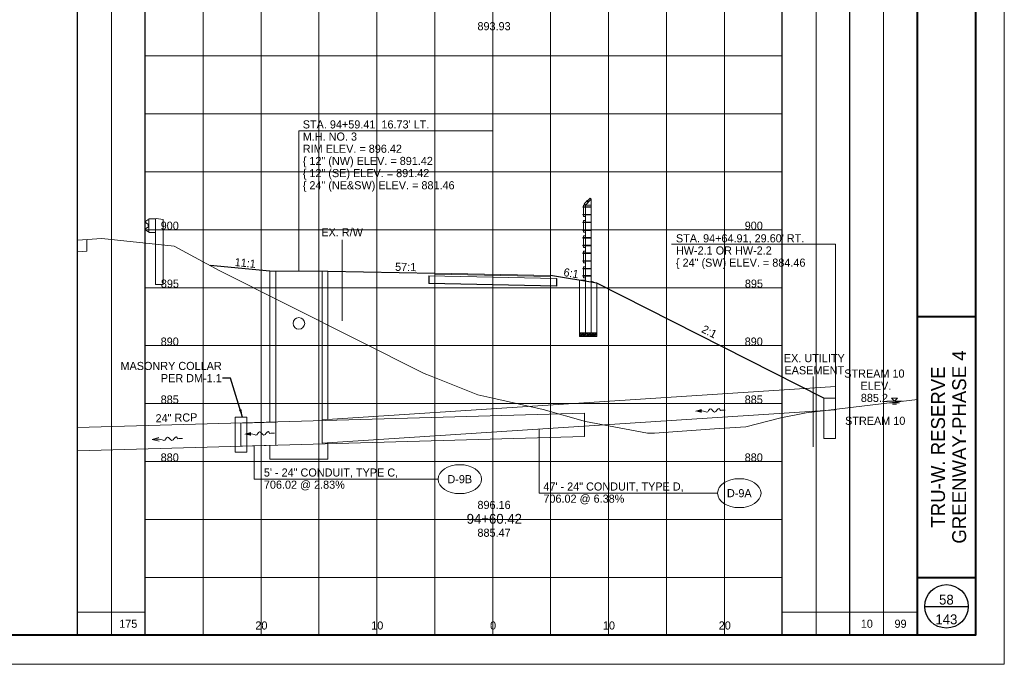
# Paper-space layout 'Layout1' of a CAD drawing. Header units: feet. Extents: x -1005 to 2379, y -670 to 6548.
# Tile 24 of 68: x 75 to 160, y 2182 to 2238. Entities that reach past the tile are written whole.
import ezdxf
from ezdxf.enums import TextEntityAlignment as Align

# ---------------------------------------------------------------- set-up
doc = ezdxf.new("R2010")
doc.units = ezdxf.units.FT
doc.header["$LTSCALE"] = 5
doc.header["$MEASUREMENT"] = 0
for name, pattern in [('DGN Style 2', [150.837143, 90.502286, -60.334857]), ('DGN Style 3', [211.172, 150.837143, -60.334857]), ('DGN Style 5', [105.586, 45.251143, -60.334857]), ('esmtuex', [4.65, 0.8, -0.275, -0.275, 0.8, -0.3, 0.8, -0.3, 0.8, -0.3]), ('fencepr', [1, 0.925, 0.075]), ('rowex', [4.85, 0.8, -0.375, -0.375, 0.8, -0.3, 0.8, -0.3, 0.8, -0.3])]:
    doc.linetypes.add(name, pattern=pattern)
for name, color, linetype, lineweight in [('DR_P_Flow_Arrow', 151, 'Continuous', 13), ('DR_P_Storm_Sewer', 151, 'Continuous', 13), ('DR_P_Text', 7, 'Continuous', 13), ('DR_X_Flow_Arrow', 151, 'Continuous', 0), ('DR_X_Storm_Sewer', 151, 'DGN Style 5', 0), ('DR_X_Text', 7, 'Continuous', 0), ('PV_P_Text', 7, 'Continuous', 13), ('PV_X_EOP', 7, 'DGN Style 3', 0), ('RD_P_Cells', 7, 'Continuous', 0), ('RD_P_Fence', 230, 'fencepr', 13), ('RD_X_Cells', 7, 'Continuous', 0), ('RW_X_Esmt_U', 6, 'esmtuex', 30), ('RW_X_Fee_RW', 6, 'rowex', 30), ('SG_P_Foundation', 61, 'Continuous', 13), ('SH_Border', 7, 'Continuous', 40), ('SH_Data', 7, 'Continuous', 0), ('SH_Major_Grid_Line', 254, 'Continuous', 13), ('SH_Text', 7, 'Continuous', 13), ('TX_P_20', 7, 'Continuous', 13), ('TX_P_5', 7, 'Continuous', 13), ('TX_X_5', 7, 'Continuous', 0), ('XS_P_Finished_Grade', 3, 'Continuous', 30), ('XS_P_Pavt_Surface', 251, 'Continuous', 13), ('XS_P_Subgrade', 4, 'Continuous', 30), ('XS_X_Ground_Line', 3, 'DGN Style 2', 13)]:
    doc.layers.add(name, color=color, linetype=linetype, lineweight=lineweight)
doc.layers.add('SH_Cut_Line', color=7, linetype='DGN Style 3', lineweight=0, plot=False)
doc.layers.add('XS_P_Pavt_Layers', color=251, linetype='Continuous', lineweight=0, transparency=0.5)
doc.styles.add('Slanted-Normal LS 0.50', font='font31.shx', dxfattribs={"height": 0.14})
doc.styles.add('Slanted-Sub Title', font='font31.shx', dxfattribs={"height": 0.17})
doc.styles.add('Style-font30', font='font30.shx')
doc.styles.add('Style-font31', font='font31.shx')
doc.dimstyles.get("Standard").update_dxf_attribs({"dimtxt": 0.18, "dimasz": 0.18, "dimexe": 0.18, "dimexo": 0.0625, "dimgap": 0.09, "dimtad": 0, "dimtih": 1, "dimtoh": 1, "dimdec": 4, "dimzin": 0, "dimdsep": 46, "dimtxsty": 'Standard', "dimcen": 0.09, "dimadec": 0, "dimazin": 0, "dimtfac": 1, "dimtdec": 4, "dimtofl": 0, "dimtmove": 0, "dimatfit": 3, "dimfxl": 1, "dimtolj": 1, "dimtzin": 0, "dimarcsym": 0})

# ---------------------------------------------------------------- blocks, each defined once
blk = doc.blocks.new('GRLT')
at = {"layer": 'RD_X_Cells', "linetype": 'DGN Style 3'}
for p, q in [((-1.506, 2.21), (-1.557, 2.188)), ((-1.557, -0.157), (-1.557, 2.188)), ((-0.971, 2.292), (-1.506, 2.21)), ((-0.89, 2.25), (-0.971, 2.292)), ((-0.307, 2.25), (-0.89, 2.25)), ((-0.89, -0.157), (-0.89, 2.25)), ((-0.307, 1.084), (-0.307, 2.25)), ((-0.307, 1.083), (-0.89, 1.083)), ((-1.557, -3.417), (-1.557, -0.157)), ((-0.89, -3.417), (-0.89, -0.157)), ((-0.89, -3.417), (-1.557, -3.417))]:
    blk.add_line(p, q, dxfattribs=at)
at = {"layer": 'RD_X_Cells', "linetype": 'DGN Style 3', "flags": 128}
blk.add_lwpolyline([(-0.307, 1.155), (-0.22, 1.172), (-0.059, 1.285), (-0.059, 1.285, 0.51949), (-0.059, 1.413), (-0.059, 1.414), (-0.264, 1.555), (-0.263, 1.556, -0.244874), (-0.296, 1.62), (-0.297, 1.62), (-0.297, 1.667), (-0.297, 1.714), (-0.296, 1.713, -0.244874), (-0.263, 1.777), (-0.264, 1.777), (-0.059, 1.92), (-0.059, 1.92, 0.51949), (-0.059, 2.048), (-0.059, 2.049), (-0.22, 2.162), (-0.307, 2.177)], format="xyb", dxfattribs=at)
for points in [[(-0.287, 1.727), (-0.287, 1.607), (-0.295, 1.607), (-0.295, 1.727), (-0.287, 1.727)], [(-0.287, 1.695), (-0.287, 1.637), (-0.262, 1.637), (-0.262, 1.695), (-0.287, 1.695)]]:
    blk.add_lwpolyline(points, close=True, dxfattribs=at)
blk = doc.blocks.new('XS POINT_537')
at = {"layer": 'RW_X_Fee_RW', "linetype": 'DGN Style 3', "lineweight": 0}
blk.add_line((0, 3.5), (0, -3.5), dxfattribs=at)
blk = doc.blocks.new('GPKLBL_447')
at = {"layer": 'TX_P_5', "color": 7, "insert": (-0.321, 1.626), "char_height": 0.7, "attachment_point": 1, "rotation": 333.43495, "line_spacing_factor": 0.9, "style": 'Style-font31'}
blk.add_mtext('2:1', dxfattribs=at)
blk = doc.blocks.new('DFL-X_6')
at = {"layer": 'DR_X_Flow_Arrow', "color": 151, "linetype": 'Continuous', "lineweight": 0, "flags": 128}
blk.add_lwpolyline([(-0.08, -0.021), (0, 0), (-0.08, 0.022)], dxfattribs=at)
at = {"layer": 'DR_X_Flow_Arrow', "color": 151, "linetype": 'Continuous', "lineweight": 0}
blk.add_open_spline([(0, 0), (-0.028, 0), (-0.055, 0), (-0.083, 0), (-0.094, 0), (-0.105, 0.005), (-0.116, 0.008), (-0.123, 0.01), (-0.13, 0.013), (-0.137, 0.015), (-0.153, 0.02), (-0.165, -0.02), (-0.179, -0.022), (-0.196, -0.023), (-0.211, 0.018), (-0.228, 0.019), (-0.246, 0.021), (-0.266, -0.028), (-0.284, -0.022), (-0.29, -0.02), (-0.287, 0.001), (-0.295, 0.001), (-0.313, 0), (-0.332, 0), (-0.35, 0)], degree=3, knots=[0, 0, 0, 0, 0.203531, 0.203531, 0.203531, 0.286234, 0.286234, 0.286234, 0.340272, 0.340272, 0.340272, 0.477755, 0.477755, 0.477755, 0.633727, 0.633727, 0.633727, 0.804111, 0.804111, 0.804111, 0.865463, 0.865463, 0.865463, 1, 1, 1, 1], dxfattribs=at)
blk = doc.blocks.new('DFL-P_54')
at = {"layer": 'DR_P_Flow_Arrow', "color": 151, "linetype": 'Continuous', "lineweight": 13}
blk.add_open_spline([(-0.08, 0), (-0.081, 0), (-0.082, 0), (-0.083, 0), (-0.094, 0), (-0.105, 0.005), (-0.116, 0.008), (-0.123, 0.01), (-0.13, 0.013), (-0.137, 0.015), (-0.153, 0.02), (-0.165, -0.02), (-0.179, -0.022), (-0.196, -0.023), (-0.211, 0.018), (-0.228, 0.02), (-0.246, 0.021), (-0.266, -0.028), (-0.284, -0.022), (-0.29, -0.02), (-0.287, 0.001), (-0.295, 0.001), (-0.313, 0), (-0.332, 0), (-0.35, 0)], degree=3, knots=[0, 0, 0, 0, 0.009646, 0.009646, 0.009646, 0.112481, 0.112481, 0.112481, 0.179673, 0.179673, 0.179673, 0.350625, 0.350625, 0.350625, 0.544565, 0.544565, 0.544565, 0.756426, 0.756426, 0.756426, 0.832712, 0.832712, 0.832712, 1, 1, 1, 1], dxfattribs=at)
at = {"layer": 'DR_P_Flow_Arrow', "color": 151, "linetype": 'Continuous', "lineweight": 0, "extrusion": (0, 0, -1)}
blk.add_solid([(0.08, 0.022), (0, 0), (0.08, -0.021)], dxfattribs=at)
blk = doc.blocks.new('DFL-P_55')
at = {"layer": 'DR_P_Flow_Arrow', "color": 151, "linetype": 'Continuous', "lineweight": 13}
blk.add_open_spline([(-0.08, 0), (-0.081, 0), (-0.082, 0), (-0.083, 0), (-0.094, 0), (-0.105, 0.005), (-0.116, 0.008), (-0.123, 0.01), (-0.13, 0.013), (-0.137, 0.015), (-0.153, 0.02), (-0.165, -0.02), (-0.179, -0.022), (-0.196, -0.023), (-0.211, 0.018), (-0.228, 0.02), (-0.246, 0.021), (-0.266, -0.028), (-0.284, -0.022), (-0.29, -0.02), (-0.287, 0.001), (-0.295, 0.001), (-0.313, 0), (-0.332, 0), (-0.35, 0)], degree=3, knots=[0, 0, 0, 0, 0.009646, 0.009646, 0.009646, 0.112481, 0.112481, 0.112481, 0.179673, 0.179673, 0.179673, 0.350625, 0.350625, 0.350625, 0.544565, 0.544565, 0.544565, 0.756426, 0.756426, 0.756426, 0.832712, 0.832712, 0.832712, 1, 1, 1, 1], dxfattribs=at)
at = {"layer": 'DR_P_Flow_Arrow', "color": 151, "linetype": 'Continuous', "lineweight": 0, "extrusion": (0, 0, -1)}
blk.add_solid([(0.08, 0.022), (0, 0), (0.08, -0.021)], dxfattribs=at)
blk = doc.blocks.new('GPKLBL_448')
at = {"layer": 'TX_P_5', "insert": (-0.799, 1.251), "char_height": 0.7, "attachment_point": 1, "rotation": 354.62607, "line_spacing_factor": 0.9, "style": 'Style-font31'}
blk.add_mtext('11:1', dxfattribs=at)
blk = doc.blocks.new('GPKLBL_449')
at = {"layer": 'TX_P_5', "linetype": 'Continuous', "insert": (-0.511, 0.978), "char_height": 0.7, "attachment_point": 1, "rotation": 350.53768, "line_spacing_factor": 0.6, "style": 'Style-font31'}
blk.add_mtext('6:1', dxfattribs=at)
blk = doc.blocks.new('WSELEV_14')
at = {"layer": 'DR_X_Storm_Sewer', "linetype": 'Continuous'}
for p, q in [((0, 0), (-0.053, 0.053)), ((-0.053, 0.053), (0.053, 0.053)), ((0, 0), (0.053, 0.053)), ((-0.135, 0), (0.135, 0)), ((-0.085, -0.025), (0.085, -0.025)), ((-0.035, -0.05), (0.035, -0.05))]:
    blk.add_line(p, q, dxfattribs=at)
blk = doc.blocks.new('RCP')
at = {"layer": 'RD_P_Cells'}
for points, knots in [([(0.02, 0.09), (0.03, 0.1), (0.05, 0.11), (0.07, 0.11), (0.07, 0.12), (0.08, 0.1), (0.08, 0.09), (0.08, 0.08), (0.07, 0.07), (0.06, 0.06), (0.05, 0.05), (0.02, 0.04), (0.02, 0.05), (0.01, 0.06), (0.01, 0.07), (0.01, 0.08), (0.01, 0.08), (0.01, 0.08), (0.01, 0.09), (0.02, 0.09), (0.02, 0.09), (0.02, 0.09)], [0, 0, 0, 0, 0.258176, 0.258176, 0.258176, 0.385117, 0.385117, 0.385117, 0.555016, 0.555016, 0.555016, 0.785627, 0.785627, 0.785627, 0.908123, 0.908123, 0.908123, 0.969027, 0.969027, 0.969027, 1, 1, 1, 1]), ([(0.05, 0.33), (0.06, 0.33), (0.06, 0.34), (0.07, 0.34), (0.08, 0.35), (0.09, 0.35), (0.1, 0.35), (0.11, 0.35), (0.12, 0.35), (0.12, 0.34), (0.13, 0.33), (0.13, 0.33), (0.13, 0.32), (0.12, 0.31), (0.12, 0.3), (0.11, 0.29), (0.1, 0.28), (0.09, 0.28), (0.08, 0.28), (0.07, 0.28), (0.05, 0.27), (0.04, 0.28), (0.04, 0.29), (0.03, 0.29), (0.03, 0.3), (0.03, 0.31), (0.04, 0.32), (0.04, 0.32), (0.04, 0.32), (0.04, 0.33), (0.05, 0.33)], [0, 0, 0, 0, 0.107172, 0.107172, 0.107172, 0.224609, 0.224609, 0.224609, 0.311187, 0.311187, 0.311187, 0.390245, 0.390245, 0.390245, 0.521508, 0.521508, 0.521508, 0.650159, 0.650159, 0.650159, 0.785017, 0.785017, 0.785017, 0.874079, 0.874079, 0.874079, 0.953282, 0.953282, 0.953282, 1, 1, 1, 1]), ([(0.16, 0.26), (0.17, 0.26), (0.19, 0.27), (0.2, 0.27), (0.22, 0.27), (0.22, 0.25), (0.23, 0.23), (0.23, 0.22), (0.23, 0.2), (0.22, 0.19), (0.2, 0.18), (0.19, 0.17), (0.17, 0.17), (0.16, 0.16), (0.14, 0.16), (0.13, 0.17), (0.12, 0.17), (0.11, 0.18), (0.11, 0.18), (0.1, 0.2), (0.1, 0.22), (0.11, 0.23), (0.11, 0.24), (0.12, 0.24), (0.13, 0.25), (0.13, 0.25), (0.14, 0.26), (0.15, 0.26), (0.15, 0.26), (0.15, 0.26), (0.16, 0.26)], [0, 0, 0, 0, 0.126661, 0.126661, 0.126661, 0.253188, 0.253188, 0.253188, 0.368171, 0.368171, 0.368171, 0.509113, 0.509113, 0.509113, 0.63015, 0.63015, 0.63015, 0.70369, 0.70369, 0.70369, 0.826515, 0.826515, 0.826515, 0.907901, 0.907901, 0.907901, 0.976801, 0.976801, 0.976801, 1, 1, 1, 1]), ([(0.16, 0.11), (0.17, 0.11), (0.18, 0.11), (0.19, 0.12), (0.21, 0.12), (0.23, 0.12), (0.25, 0.1), (0.26, 0.09), (0.26, 0.07), (0.26, 0.06), (0.25, 0.05), (0.24, 0.03), (0.23, 0.02), (0.21, 0), (0.18, 0), (0.16, 0.01), (0.15, 0.02), (0.13, 0.03), (0.13, 0.05), (0.12, 0.06), (0.13, 0.07), (0.14, 0.08), (0.14, 0.09), (0.14, 0.09), (0.15, 0.1), (0.15, 0.1), (0.15, 0.1), (0.16, 0.11)], [0, 0, 0, 0, 0.098896, 0.098896, 0.098896, 0.24332, 0.24332, 0.24332, 0.355319, 0.355319, 0.355319, 0.496743, 0.496743, 0.496743, 0.673566, 0.673566, 0.673566, 0.816859, 0.816859, 0.816859, 0.906168, 0.906168, 0.906168, 0.969895, 0.969895, 0.969895, 1, 1, 1, 1]), ([(0.29, 0.35), (0.3, 0.35), (0.31, 0.36), (0.32, 0.36), (0.34, 0.36), (0.34, 0.33), (0.34, 0.32), (0.33, 0.31), (0.32, 0.3), (0.31, 0.3), (0.3, 0.29), (0.28, 0.29), (0.27, 0.3), (0.27, 0.31), (0.27, 0.32), (0.27, 0.33), (0.27, 0.33), (0.28, 0.34), (0.28, 0.34), (0.28, 0.35), (0.28, 0.35), (0.29, 0.35)], [0, 0, 0, 0, 0.188286, 0.188286, 0.188286, 0.356428, 0.356428, 0.356428, 0.541746, 0.541746, 0.541746, 0.732506, 0.732506, 0.732506, 0.852511, 0.852511, 0.852511, 0.937171, 0.937171, 0.937171, 1, 1, 1, 1]), ([(0.31, 0.2), (0.32, 0.21), (0.33, 0.21), (0.34, 0.22), (0.35, 0.22), (0.36, 0.2), (0.36, 0.18), (0.37, 0.17), (0.36, 0.16), (0.35, 0.14), (0.34, 0.13), (0.33, 0.13), (0.32, 0.12), (0.31, 0.12), (0.3, 0.12), (0.29, 0.13), (0.28, 0.14), (0.27, 0.15), (0.27, 0.16), (0.28, 0.17), (0.28, 0.19), (0.29, 0.19), (0.29, 0.2), (0.3, 0.2), (0.31, 0.2)], [0, 0, 0, 0, 0.135762, 0.135762, 0.135762, 0.276579, 0.276579, 0.276579, 0.425633, 0.425633, 0.425633, 0.565886, 0.565886, 0.565886, 0.678149, 0.678149, 0.678149, 0.814077, 0.814077, 0.814077, 0.922173, 0.922173, 0.922173, 1, 1, 1, 1])]:
    blk.add_open_spline(points, degree=3, knots=knots, dxfattribs=at)
blk = doc.blocks.new('GPKLBL_450')
at = {"layer": 'TX_P_5', "linetype": 'Continuous', "extrusion": (0, 0, -1), "insert": (-0.462, 0.97), "char_height": 0.7, "attachment_point": 3, "text_direction": (-0.986394, 0.164399, 0), "line_spacing_factor": 0.6, "style": 'Style-font31'}
blk.add_mtext('57:1', dxfattribs=at)

psp = doc.layouts.get("Layout1")

# ---------------------------------------------------------------- linework, layer by layer
at = {"layer": 'DR_P_Storm_Sewer'}
for p, q in [((96.602, 2216.421), (96.602, 2203.391)), ((96.602, 2216.421), (101.602, 2216.421)), ((97.102, 2216.421), (97.102, 2202.476)), ((101.102, 2216.421), (101.102, 2203.591)), ((101.602, 2216.421), (101.602, 2203.624)), ((101.102, 2203.591), (145.432, 2206.46)), ((145.432, 2206.46), (145.432, 2204.46)), ((144.432, 2205.46), (145.432, 2205.46)), ((144.432, 2201.988), (144.432, 2205.46)), ((145.432, 2205.46), (145.432, 2201.988)), ((101.102, 2201.591), (145.432, 2204.46)), ((93.602, 2203.817), (93.602, 2200.817)), ((94.602, 2203.817), (93.602, 2203.817)), ((97.102, 2203.405), (94.102, 2203.317)), ((94.102, 2203.317), (94.102, 2201.317)), ((94.602, 2203.817), (94.602, 2200.817)), ((97.102, 2203.576), (97.102, 2201.405)), ((101.102, 2203.591), (101.102, 2201.591)), ((101.602, 2201.624), (101.602, 2200.206)), ((145.432, 2201.988), (144.432, 2201.988)), ((94.602, 2200.817), (93.602, 2200.817)), ((97.102, 2201.405), (94.102, 2201.317)), ((96.602, 2201.391), (96.602, 2200.206)), ((96.602, 2200.206), (101.602, 2200.206))]:
    psp.add_line(p, q, dxfattribs=at)
psp.add_circle((99.102, 2211.921), 0.5, dxfattribs=at)
at = {"layer": 'DR_P_Text'}
for p, q in [((99.102, 2228.521), (115.849, 2228.521)), ((99.102, 2216.421), (99.102, 2228.521)), ((131.28, 2218.756), (145.432, 2218.756)), ((145.432, 2206.46), (145.432, 2218.756)), ((119.837, 2197.268), (119.837, 2202.804)), ((95.238, 2198.476), (95.238, 2201.351)), ((95.238, 2198.476), (111.117, 2198.476)), ((119.837, 2197.268), (135.247, 2197.268))]:
    psp.add_line(p, q, dxfattribs=at)
at = {"layer": 'DR_P_Text', "color": 7, "linetype": 'Continuous', "lineweight": 13}
for centre in [(112.992, 2198.476), (137.122, 2197.268)]:
    psp.add_ellipse(centre, major_axis=(1.875, 0), ratio=0.666667, dxfattribs=at)
at = {"layer": 'DR_X_Storm_Sewer'}
for p, q in [((80, 2202.921), (123.762, 2204.16)), ((123.762, 2204.16), (123.762, 2202.16)), ((80, 2200.921), (123.762, 2202.16))]:
    psp.add_line(p, q, dxfattribs=at)
at = {"layer": 'PV_X_EOP'}
psp.add_line((80.796, 2219.157), (80.796, 2218.157), dxfattribs=at)
at = {"layer": 'RD_P_Fence', "linetype": 'Continuous'}
for p, q in [((124.332, 2221.989), (123.625, 2221.989)), ((124.332, 2221.947), (123.625, 2221.947)), ((123.666, 2222.01), (123.645, 2222.01)), ((123.645, 2221.926), (123.645, 2222.01)), ((123.666, 2221.926), (123.645, 2221.926)), ((123.832, 2222.133), (123.666, 2222.133)), ((123.666, 2221.133), (123.666, 2222.133)), ((124.24, 2222.726), (123.74, 2222.226)), ((124.332, 2222.633), (123.832, 2222.133)), ((123.832, 2222.133), (123.832, 2211.104)), ((124.332, 2222.133), (123.832, 2222.133)), ((123.946, 2222.461), (124.004, 2222.52)), ((124.089, 2222.347), (123.946, 2222.49)), ((123.96, 2222.446), (123.946, 2222.461)), ((124.118, 2222.377), (123.976, 2222.519)), ((124.019, 2222.505), (124.004, 2222.52)), ((124.332, 2222.633), (124.332, 2211.104)), ((124.332, 2221.319), (123.625, 2221.319)), ((124.332, 2221.277), (123.625, 2221.277)), ((123.666, 2221.34), (123.645, 2221.34)), ((123.645, 2221.256), (123.645, 2221.34)), ((123.666, 2221.256), (123.645, 2221.256)), ((123.832, 2221.133), (123.666, 2221.133)), ((124.332, 2220.659), (123.625, 2220.659)), ((124.332, 2220.617), (123.625, 2220.617)), ((123.666, 2220.68), (123.645, 2220.68)), ((123.645, 2220.596), (123.645, 2220.68)), ((123.666, 2220.596), (123.645, 2220.596)), ((123.832, 2220.803), (123.666, 2220.803)), ((123.666, 2219.803), (123.666, 2220.803)), ((124.332, 2219.989), (123.625, 2219.989)), ((124.332, 2219.947), (123.625, 2219.947)), ((123.666, 2220.01), (123.645, 2220.01)), ((123.645, 2219.926), (123.645, 2220.01)), ((123.666, 2219.926), (123.645, 2219.926)), ((123.832, 2219.803), (123.666, 2219.803)), ((123.832, 2219.473), (123.666, 2219.473)), ((123.666, 2218.473), (123.666, 2219.473)), ((124.332, 2219.329), (123.625, 2219.329)), ((124.332, 2219.287), (123.625, 2219.287)), ((124.332, 2218.659), (123.625, 2218.659)), ((124.332, 2218.617), (123.625, 2218.617)), ((123.666, 2219.35), (123.645, 2219.35)), ((123.645, 2219.266), (123.645, 2219.35)), ((123.666, 2219.266), (123.645, 2219.266)), ((123.666, 2218.68), (123.645, 2218.68)), ((123.645, 2218.596), (123.645, 2218.68)), ((123.666, 2218.596), (123.645, 2218.596)), ((124.332, 2217.999), (123.625, 2217.999)), ((124.332, 2217.957), (123.625, 2217.957)), ((123.666, 2218.02), (123.645, 2218.02)), ((123.645, 2217.936), (123.645, 2218.02)), ((123.666, 2217.936), (123.645, 2217.936)), ((123.832, 2218.473), (123.666, 2218.473)), ((123.832, 2218.143), (123.666, 2218.143)), ((123.666, 2217.143), (123.666, 2218.143)), ((124.332, 2217.329), (123.625, 2217.329)), ((124.332, 2217.287), (123.625, 2217.287)), ((123.666, 2217.35), (123.645, 2217.35)), ((123.645, 2217.266), (123.645, 2217.35)), ((123.666, 2217.266), (123.645, 2217.266)), ((123.832, 2217.143), (123.666, 2217.143)), ((123.832, 2216.813), (123.666, 2216.813)), ((123.666, 2215.855), (123.666, 2216.813)), ((124.332, 2216.669), (123.625, 2216.669)), ((124.332, 2216.627), (123.625, 2216.627)), ((124.332, 2216.041), (123.625, 2216.041)), ((124.332, 2215.999), (123.625, 2215.999)), ((123.666, 2216.69), (123.645, 2216.69)), ((123.645, 2216.606), (123.645, 2216.69)), ((123.666, 2216.606), (123.645, 2216.606)), ((123.666, 2216.062), (123.645, 2216.062)), ((123.645, 2215.978), (123.645, 2216.062)), ((123.666, 2215.978), (123.645, 2215.978)), ((123.832, 2215.855), (123.666, 2215.855)), ((124.332, 2211.104), (123.832, 2211.104))]:
    psp.add_line(p, q, dxfattribs=at)
at = {"layer": 'RD_P_Fence'}
for p, q in [((123.625, 2221.947), (123.625, 2221.989)), ((123.832, 2222.133), (123.74, 2222.226)), ((123.946, 2222.49), (123.976, 2222.519)), ((124.332, 2222.633), (124.24, 2222.726)), ((123.625, 2221.277), (123.625, 2221.319)), ((123.625, 2220.617), (123.625, 2220.659)), ((123.625, 2219.947), (123.625, 2219.989)), ((123.625, 2219.287), (123.625, 2219.329)), ((123.625, 2218.617), (123.625, 2218.659)), ((123.625, 2217.957), (123.625, 2217.999)), ((123.625, 2217.287), (123.625, 2217.329)), ((123.625, 2216.627), (123.625, 2216.669)), ((123.625, 2215.999), (123.625, 2216.041))]:
    psp.add_line(p, q, dxfattribs=at)
at = {"layer": 'RD_P_Fence', "ltscale": 1.166667, "extrusion": (0, 0, -1)}
for centre in [(-124.318, 2221.968), (-124.318, 2221.298), (-124.318, 2220.638), (-124.318, 2219.968), (-124.318, 2219.308), (-124.318, 2218.638), (-124.318, 2217.978), (-124.318, 2217.308), (-124.318, 2216.648), (-124.318, 2216.02)]:
    psp.add_arc(centre, 0.03, 119.86589, 240.13411, dxfattribs=at)
at = {"layer": 'RW_X_Esmt_U', "linetype": 'DGN Style 3', "lineweight": 0}
psp.add_line((143.502, 2207.348), (143.502, 2201.271), dxfattribs=at)
at = {"layer": 'SG_P_Foundation'}
for p, q in [((123.325, 2210.774), (123.325, 2215.645)), ((123.325, 2215.645), (123.832, 2215.641)), ((124.825, 2215.397), (124.332, 2215.558)), ((124.825, 2210.774), (124.825, 2215.397)), ((124.825, 2210.774), (123.325, 2210.774))]:
    psp.add_line(p, q, dxfattribs=at)
at = {"layer": 'SH_Border', "color": 7, "linetype": 'Continuous', "lineweight": 40}
for p, q in [((152.5, 2185), (152.5, 2290)), ((152.5, 2212.5), (157.5, 2212.5)), ((152.5, 2190), (157.5, 2190))]:
    psp.add_line(p, q, dxfattribs=at)
at = {"layer": 'SH_Border', "color": 7, "linetype": 'Continuous', "lineweight": 40, "flags": 128}
psp.add_lwpolyline([(0, 2290), (157.5, 2290), (157.5, 2185), (0, 2185), (0, 2290)], close=True, dxfattribs=at)
at = {"layer": 'SH_Cut_Line', "color": 7, "linetype": 'DGN Style 3', "lineweight": 0, "flags": 128}
psp.add_lwpolyline([(-10, 2182.5), (160, 2182.5), (160, 2292.5), (-10, 2292.5), (-10, 2182.5)], close=True, dxfattribs=at)
at = {"layer": 'SH_Data', "color": 7, "linetype": 'Continuous', "lineweight": 30}
for p, q in [((80, 2185), (80, 2290)), ((85.832, 2185), (85.832, 2290)), ((140.833, 2185), (140.833, 2290)), ((146.667, 2185), (146.667, 2290)), ((153.125, 2187.5), (156.875, 2187.5))]:
    psp.add_line(p, q, dxfattribs=at)
at = {"layer": 'SH_Data', "color": 7, "linetype": 'Continuous', "lineweight": 13}
for p, q in [((82.916, 2185), (82.916, 2288.75)), ((143.75, 2185), (143.75, 2288.75)), ((149.583, 2185), (149.583, 2288.75)), ((80, 2187), (85.832, 2187)), ((140.833, 2187), (152.5, 2187))]:
    psp.add_line(p, q, dxfattribs=at)
at = {"layer": 'SH_Data', "color": 7, "linetype": 'Continuous', "lineweight": 30}
psp.add_circle((155, 2187.5), 1.875, dxfattribs=at)
at = {"layer": 'SH_Major_Grid_Line', "color": 254, "linetype": 'Continuous', "lineweight": 13}
for p, q in [((90.832, 2185), (90.832, 2290)), ((95.832, 2185), (95.832, 2290)), ((100.832, 2185), (100.832, 2290)), ((105.832, 2185), (105.832, 2290)), ((110.832, 2185), (110.832, 2290)), ((115.832, 2185), (115.832, 2290)), ((120.832, 2185), (120.832, 2290)), ((125.832, 2185), (125.832, 2290)), ((130.833, 2185), (130.833, 2290)), ((135.833, 2185), (135.833, 2290)), ((85.832, 2235), (140.833, 2235)), ((85.832, 2230), (140.833, 2230)), ((85.832, 2225), (140.833, 2225)), ((85.832, 2220), (140.833, 2220)), ((85.832, 2215), (140.833, 2215)), ((85.832, 2210), (140.833, 2210)), ((85.832, 2205), (140.833, 2205)), ((85.832, 2200), (140.833, 2200)), ((85.832, 2195), (140.833, 2195)), ((85.832, 2190), (140.833, 2190))]:
    psp.add_line(p, q, dxfattribs=at)
at = {"layer": 'XS_P_Finished_Grade'}
for p, q in [((96.602, 2216.421), (91.447, 2216.906)), ((101.602, 2216.421), (110.832, 2216.26)), ((124.832, 2215.393), (120.832, 2216.06)), ((144.432, 2205.46), (124.832, 2215.393))]:
    psp.add_line(p, q, dxfattribs=at)
at = {"layer": 'XS_P_Pavt_Layers', "color": 2, "lineweight": 13}
for p, q in [((121.332, 2215.8), (110.332, 2216.02)), ((120.832, 2215.956), (110.832, 2216.156))]:
    psp.add_line(p, q, dxfattribs=at)
at = {"layer": 'XS_P_Pavt_Surface', "color": 193}
for p, q in [((110.832, 2216.26), (110.832, 2216.01)), ((120.832, 2216.06), (110.832, 2216.26)), ((120.832, 2216.06), (120.832, 2215.81))]:
    psp.add_line(p, q, dxfattribs=at)
at = {"layer": 'XS_P_Subgrade'}
for p, q in [((110.332, 2216.02), (110.332, 2215.353)), ((121.332, 2215.133), (110.332, 2215.353)), ((121.332, 2215.8), (121.332, 2215.133))]:
    psp.add_line(p, q, dxfattribs=at)
at = {"layer": 'XS_P_Subgrade', "lineweight": 13}
for p, q in [((123.832, 2211.104), (123.325, 2211.104)), ((124.332, 2211.104), (124.825, 2211.104))]:
    psp.add_line(p, q, dxfattribs=at)
at = {"layer": 'XS_X_Ground_Line', "flags": 128}
for points in [[(80, 2219.106), (82.082, 2219.24), (88.322, 2218.571), (92.222, 2216.494), (109.919, 2207.608), (110.509, 2207.358), (114.554, 2205.758), (115.832, 2205.472), (120.177, 2204.5), (123.859, 2203.453), (129.188, 2202.447), (129.804, 2202.456), (135.387, 2202.85), (137.684, 2203.003), (140.7, 2203.758), (142.886, 2204.197), (152.5, 2205.344)], [(80, 2218.106), (80.796, 2218.157)]]:
    psp.add_lwpolyline(points, dxfattribs=at)

# ---------------------------------------------------------------- block references
at = {"layer": 'DR_P_Flow_Arrow', "color": 151, "linetype": 'Continuous', "lineweight": 0, "xscale": 7.499999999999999, "yscale": 7.499999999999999, "zscale": 7.499999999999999, "rotation": 181.6840264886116}
for name, p in [('DFL-P_54', (133.278, 2204.352)), ('DFL-P_55', (94.367, 2202.367))]:
    psp.add_blockref(name, p, dxfattribs=at)
at = {"layer": 'DR_X_Flow_Arrow', "color": 151, "linetype": 'Continuous', "lineweight": 0, "xscale": 7.499999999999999, "yscale": 7.499999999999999, "zscale": 7.499999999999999, "rotation": 181.6840264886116}
psp.add_blockref('DFL-X_6', (86.425, 2201.909), dxfattribs=at)
at = {"layer": 'DR_X_Storm_Sewer', "linetype": 'Continuous', "xscale": 5, "yscale": 5, "zscale": 5}
psp.add_blockref('WSELEV_14', (150.522, 2205.2), dxfattribs=at)
at = {"layer": 'RD_P_Cells', "xscale": 0.75, "yscale": 0.75, "zscale": 0.75}
for p in [(123.355, 2210.791), (123.636, 2210.791), (123.953, 2210.791), (124.22, 2210.791), (124.495, 2210.791)]:
    psp.add_blockref('RCP', p, dxfattribs=at)
at = {"layer": 'RD_X_Cells', "linetype": 'DGN Style 3', "extrusion": (0, 0, -1)}
psp.add_blockref('GRLT', (-85.842, 2218.687), dxfattribs=at)
at = {"layer": 'RW_X_Fee_RW', "linetype": 'DGN Style 3', "lineweight": 0}
psp.add_blockref('XS POINT_537', (102.832, 2215.63), dxfattribs=at)
at = {"layer": 'TX_P_5'}
psp.add_blockref('GPKLBL_448', (94.399, 2216.32), dxfattribs=at)
at = {"layer": 'TX_P_5', "linetype": 'Continuous', "extrusion": (0, 0, -1), "rotation": 10.46471559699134}
psp.add_blockref('GPKLBL_450', (-108.607, 2216.253), dxfattribs=at)
at = {"layer": 'TX_P_5', "linetype": 'Continuous'}
psp.add_blockref('GPKLBL_449', (122.535, 2215.729), dxfattribs=at)
at = {"layer": 'TX_P_5', "color": 7, "rotation": 359.6890354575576}
psp.add_blockref('GPKLBL_447', (134.427, 2210.187), dxfattribs=at)

# ---------------------------------------------------------------- texts
at = {"layer": 'DR_P_Text', "lineweight": 13, "style": 'Slanted-Normal LS 0.50'}
for s, p in [('D-9B', (112.992, 2198.476)), ('D-9A', (137.122, 2197.268))]:
    psp.add_text(s, height=0.7, dxfattribs=at).set_placement(p, align=Align.MIDDLE_CENTER)
at = {"layer": 'DR_P_Text', "char_height": 0.7, "line_spacing_factor": 0.9, "style": 'Slanted-Normal LS 0.50'}
for s, insert, attachment_point in [('STA. 94+59.41, 16.73\' LT.\\PM.H. NO. 3\\PRIM ELEV. = 896.42\\P\\{ 12" (NW) ELEV. = 891.42\\P\\{ 12" (SE) ELEV. = 891.42\\P\\{ 24" (NE&SW) ELEV. = 881.46', (99.438, 2229.439), 1), ('STA. 94+64.91, 29.60\' RT.\\PHW-2.1 OR HW-2.2\\P\\{ 24" (SW) ELEV. = 884.46', (131.653, 2219.611), 1), ('MASONRY COLLAR\\PPER DM-1.1', (92.441, 2208.596), 3), ('5\' - 24" CONDUIT, TYPE C,\\P706.02 @ 2.83%', (96.08, 2199.401), 1), ('47\' - 24" CONDUIT, TYPE D,\\P706.02 @ 6.38%', (120.21, 2198.194), 1)]:
    psp.add_mtext(s, dxfattribs=dict(at, insert=insert, attachment_point=attachment_point))
at = {"layer": 'DR_X_Text', "style": 'Style-font31'}
psp.add_text('24" RCP', height=0.7, rotation=1.68403, dxfattribs=at).set_placement((88.524, 2204.124), align=Align.TOP_CENTER)
at = {"layer": 'DR_X_Text', "char_height": 0.7, "attachment_point": 8, "style": 'Slanted-Normal LS 0.50'}
for s, insert, line_spacing_factor in [('STREAM 10\\P ELEV.\\P885.2', (148.785, 2205.129), 0.9), ('STREAM 10\\P ', (148.855, 2202.314), 0.72)]:
    psp.add_mtext(s, dxfattribs=dict(at, insert=insert, line_spacing_factor=line_spacing_factor))
at = {"layer": 'PV_P_Text', "style": 'Slanted-Normal LS 0.50'}
psp.add_text('896.16', height=0.7, dxfattribs=at).set_placement((115.95, 2195.904), align=Align.CENTER)
at = {"layer": 'RW_X_Esmt_U', "linetype": 'Continuous', "lineweight": 0, "insert": (143.596, 2209.271), "char_height": 0.7, "attachment_point": 2, "line_spacing_factor": 0.9, "style": 'Style-font31'}
psp.add_mtext('EX. UTILITY\\PEASEMENT', dxfattribs=at)
at = {"layer": 'RW_X_Fee_RW', "linetype": 'Continuous', "lineweight": 0, "insert": (102.832, 2220.13), "char_height": 0.7, "attachment_point": 2, "line_spacing_factor": 0.66, "style": 'Style-font31'}
psp.add_mtext('EX. R/W\\P', dxfattribs=at)
at = {"layer": 'SH_Data', "lineweight": 13, "char_height": 0.85, "attachment_point": 8, "style": 'Style-font30'}
for s, insert, line_spacing_factor in [('58\\P', (155, 2187.642), 1.08), ('143\\P', (155, 2185.942), 0.6)]:
    psp.add_mtext(s, dxfattribs=dict(at, insert=insert, line_spacing_factor=line_spacing_factor))
at = {"layer": 'SH_Text', "style": 'Style-font31'}
for s, p in [('900', (87.952, 2220)), ('900', (138.369, 2220)), ('895', (87.969, 2215)), ('895', (138.386, 2215)), ('890', (87.952, 2210)), ('890', (138.369, 2210)), ('885', (87.952, 2205)), ('885', (138.369, 2205)), ('880', (87.952, 2200)), ('880', (138.369, 2200)), ('20', (95.868, 2185.5)), ('10', (105.868, 2185.5)), ('0', (115.868, 2185.5)), ('0', (115.868, 2185.5)), ('10', (125.868, 2185.5)), ('20', (135.868, 2185.5))]:
    psp.add_text(s, height=0.7, dxfattribs=at).set_placement(p, align=Align.CENTER)
at = {"layer": 'SH_Text', "insert": (155.2, 2201.25), "char_height": 1.2, "attachment_point": 5, "rotation": 90, "line_spacing_factor": 0.9125, "style": 'Slanted-Normal LS 0.50'}
psp.add_mtext('\\Ffont70;TRU-W. RESERVE\\PGREENWAY-PHASE 4', dxfattribs=at)
at = {"layer": 'TX_P_20', "style": 'Slanted-Normal LS 0.50'}
for s, p in [('175', (84.374, 2186)), ('10', (148.132, 2186)), ('99', (151.042, 2186))]:
    psp.add_text(s, height=0.7, dxfattribs=at).set_placement(p, align=Align.MIDDLE_CENTER)
at = {"layer": 'TX_P_5', "style": 'Slanted-Sub Title'}
psp.add_text('94+60.42', height=0.85, dxfattribs=at).set_placement((115.974, 2195.054), align=Align.MIDDLE_CENTER)
at = {"layer": 'TX_X_5', "linetype": 'Continuous', "style": 'Style-font31'}
for s, p in [('893.93', (115.95, 2237.914)), ('885.47', (115.95, 2194.204))]:
    psp.add_text(s, height=0.7, dxfattribs=at).set_placement(p, align=Align.TOP_CENTER)

# ---------------------------------------------------------------- leaders
at = {"layer": 'DR_P_Text', "color": 97, "linetype": 'Continuous', "lineweight": 0, "annotation_type": 0, "has_hookline": 1, "hookline_direction": 1, "text_width": 8.983}
psp.add_leader([(94.236, 2203.817), (93.211, 2207.196), (92.511, 2207.196)], dimstyle='Standard', override={"dimtxt": 0.14, "dimasz": 0.7, "dimgap": 0.07, "dimtad": 0, "dimtxsty": 'Slanted-Normal LS 0.50'}, dxfattribs=at)

doc.saveas('drawing.dxf')
